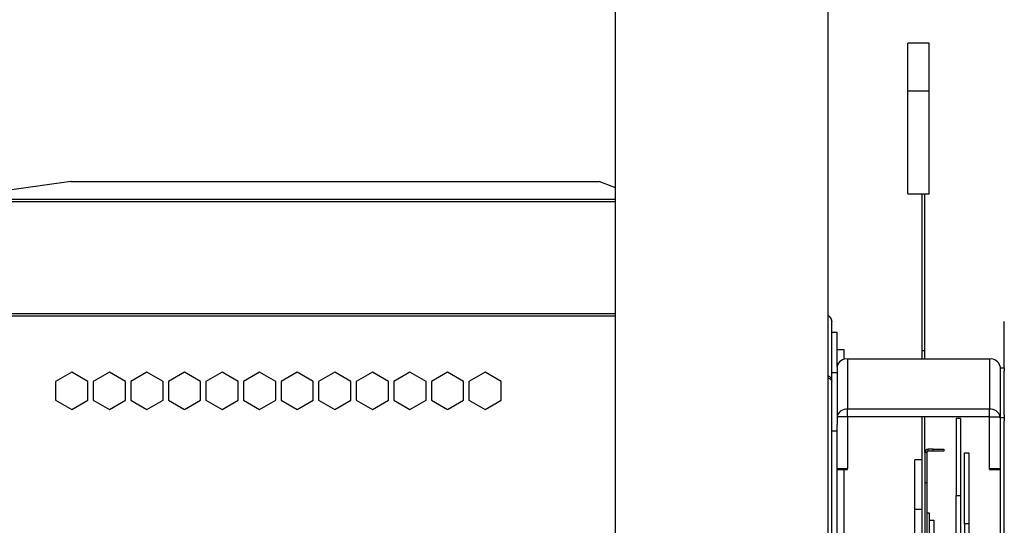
# Model space of a CAD drawing. Header units: millimetres. Extents: x 23 to 1798, y -1246 to 688.
# Tile 13 of 15: x 857 to 1134, y 314 to 456. Entities that reach past the tile are written whole.
import ezdxf

# ---------------------------------------------------------------- set-up
doc = ezdxf.new("R2010")
doc.units = ezdxf.units.MM

msp = doc.modelspace()

# ---------------------------------------------------------------- linework, layer by layer
at = {"color": 7, "linetype": 'Continuous', "lineweight": 25}
for p, q in [((1024.75, 248.33), (1024.75, 648.33)), ((1084.75, 248.33), (1084.75, 648.33)), ((1113.25, 449.83), (1107.25, 449.83)), ((1107.25, 436.33), (1107.25, 449.83)), ((1113.25, 436.33), (1113.25, 449.83)), ((1107.25, 436.33), (1113.25, 436.33)), ((1107.25, 407.33), (1107.25, 436.33)), ((1113.25, 407.33), (1113.25, 436.33)), ((871.06, 410.82), (835.63, 405.84)), ((871.06, 410.82), (1020.19, 410.82)), ((871.15, 410.83), (1020.15, 410.83)), ((1024.75, 409.07), (1020.19, 410.82)), ((835.63, 405.84), (1024.75, 405.84)), ((1107.25, 407.33), (1113.25, 407.33)), ((1111.25, 363.2), (1111.25, 407.33)), ((1112.05, 363.2), (1112.05, 407.33)), ((830.74, 405.15), (1024.75, 405.15)), ((717.65, 373.63), (1024.75, 373.63)), ((717.65, 372.93), (1024.75, 372.93)), ((1085.75, 354.58), (1085.75, 371.33)), ((1134.45, 358.33), (1134.45, 371.33)), ((1085.75, 368.33), (1087.25, 368.33)), ((1087.25, 358.64), (1087.25, 368.33)), ((1089.25, 363.33), (1087.25, 363.33)), ((1089.25, 360.64), (1089.25, 363.33)), ((1111.25, 363.2), (1112.05, 363.2)), ((1111.25, 360.76), (1111.25, 363.2)), ((1112.05, 360.76), (1112.05, 363.2)), ((1087.25, 358.64), (1087.25, 344.5)), ((1090.25, 360.76), (1090.25, 346.62)), ((1130.25, 360.76), (1090.25, 360.76)), ((1130.25, 360.76), (1130.25, 346.62)), ((1133.25, 358.64), (1133.25, 344.5)), ((871.35, 357.09), (866.8, 354.46)), ((875.9, 354.46), (871.35, 357.09)), ((881.95, 357.09), (877.4, 354.46)), ((886.5, 354.46), (881.95, 357.09)), ((892.55, 357.09), (888, 354.46)), ((897.1, 354.46), (892.55, 357.09)), ((903.15, 357.09), (898.6, 354.46)), ((907.7, 354.46), (903.15, 357.09)), ((913.75, 357.09), (909.2, 354.46)), ((918.3, 354.46), (913.75, 357.09)), ((924.35, 357.09), (919.8, 354.46)), ((928.9, 354.46), (924.35, 357.09)), ((934.95, 357.09), (930.4, 354.46)), ((939.5, 354.46), (934.95, 357.09)), ((945.55, 357.09), (941, 354.46)), ((950.1, 354.46), (945.55, 357.09)), ((956.15, 357.09), (951.6, 354.46)), ((960.7, 354.46), (956.15, 357.09)), ((966.75, 357.09), (962.2, 354.46)), ((971.3, 354.46), (966.75, 357.09)), ((977.35, 357.09), (972.8, 354.46)), ((981.9, 354.46), (977.35, 357.09)), ((987.95, 357.09), (983.4, 354.46)), ((992.5, 354.46), (987.95, 357.09)), ((1085.75, 356.96), (1087.25, 356.96)), ((1133.25, 358.33), (1134.45, 358.33)), ((1134.45, 358.33), (1134.45, 357.47)), ((1134.45, 352.97), (1134.45, 357.47)), ((866.8, 354.46), (866.8, 349.21)), ((875.9, 349.21), (875.9, 354.46)), ((877.4, 354.46), (877.4, 349.21)), ((886.5, 349.21), (886.5, 354.46)), ((888, 354.46), (888, 349.21)), ((897.1, 349.21), (897.1, 354.46)), ((898.6, 354.46), (898.6, 349.21)), ((907.7, 349.21), (907.7, 354.46)), ((909.2, 354.46), (909.2, 349.21)), ((918.3, 349.21), (918.3, 354.46)), ((919.8, 354.46), (919.8, 349.21)), ((928.9, 349.21), (928.9, 354.46)), ((930.4, 354.46), (930.4, 349.21)), ((939.5, 349.21), (939.5, 354.46)), ((941, 354.46), (941, 349.21)), ((950.1, 349.21), (950.1, 354.46)), ((951.6, 354.46), (951.6, 349.21)), ((960.7, 349.21), (960.7, 354.46)), ((962.2, 354.46), (962.2, 349.21)), ((971.3, 349.21), (971.3, 354.46)), ((972.8, 354.46), (972.8, 349.21)), ((981.9, 349.21), (981.9, 354.46)), ((983.4, 354.46), (983.4, 349.21)), ((992.5, 349.21), (992.5, 354.46)), ((1085.75, 303.01), (1085.75, 354.58)), ((1134.45, 345.05), (1134.45, 352.97)), ((866.8, 349.21), (871.35, 346.58)), ((871.35, 346.58), (875.9, 349.21)), ((877.4, 349.21), (881.95, 346.58)), ((881.95, 346.58), (886.5, 349.21)), ((888, 349.21), (892.55, 346.58)), ((892.55, 346.58), (897.1, 349.21)), ((898.6, 349.21), (903.15, 346.58)), ((903.15, 346.58), (907.7, 349.21)), ((909.2, 349.21), (913.75, 346.58)), ((913.75, 346.58), (918.3, 349.21)), ((919.8, 349.21), (924.35, 346.58)), ((924.35, 346.58), (928.9, 349.21)), ((930.4, 349.21), (934.95, 346.58)), ((934.95, 346.58), (939.5, 349.21)), ((941, 349.21), (945.55, 346.58)), ((945.55, 346.58), (950.1, 349.21)), ((951.6, 349.21), (956.15, 346.58)), ((956.15, 346.58), (960.7, 349.21)), ((962.2, 349.21), (966.75, 346.58)), ((966.75, 346.58), (971.3, 349.21)), ((972.8, 349.21), (977.35, 346.58)), ((977.35, 346.58), (981.9, 349.21)), ((983.4, 349.21), (987.95, 346.58)), ((987.95, 346.58), (992.5, 349.21)), ((1090.25, 344.5), (1087.25, 344.5)), ((1087.25, 344.5), (1087.25, 342.35)), ((1090.25, 344.5), (1090.25, 346.62)), ((1130.25, 346.62), (1090.25, 346.62)), ((1130.25, 344.5), (1090.25, 344.5)), ((1090.25, 344.5), (1090.25, 329.91)), ((1111.25, 332.33), (1111.25, 344.5)), ((1112.05, 334.43), (1112.05, 344.5)), ((1130.25, 344.5), (1130.25, 346.62)), ((1130.25, 344.5), (1133.25, 344.5)), ((1130.25, 329.91), (1130.25, 344.5)), ((1133.25, 344.19), (1133.25, 344.5)), ((1134.45, 345.05), (1134.45, 344.19)), ((1087.25, 340.5), (1087.25, 342.35)), ((1122.05, 344.04), (1120.85, 344.04)), ((1120.85, 344.04), (1120.85, 322.26)), ((1122.05, 344.04), (1122.05, 322.26)), ((1134.45, 344.19), (1133.25, 344.19)), ((1133.25, 344.19), (1133.25, 152.47)), ((1134.45, 344.19), (1134.45, 343.37)), ((1134.45, 288.33), (1134.45, 343.37)), ((1085.75, 340.5), (1087.25, 340.5)), ((1087.25, 281.87), (1087.25, 340.5)), ((1112.55, 334.43), (1112.05, 334.43)), ((1112.05, 334.43), (1112.05, 325.83)), ((1112.55, 334.43), (1112.55, 325.83)), ((1112.95, 334.83), (1112.95, 335.33)), ((1114.35, 335.33), (1112.95, 335.33)), ((1114.35, 334.83), (1112.95, 334.83)), ((1114.35, 334.83), (1114.35, 335.33)), ((1114.35, 335.33), (1117.35, 335.33)), ((1117.35, 334.83), (1114.35, 334.83)), ((1117.35, 335.33), (1117.35, 334.83)), ((1123.25, 334.33), (1124.45, 334.33)), ((1123.25, 314.33), (1123.25, 334.33)), ((1124.45, 334.33), (1124.45, 314.33)), ((1111.25, 332.33), (1109.25, 332.33)), ((1109.25, 318.33), (1109.25, 332.33)), ((1111.25, 318.33), (1111.25, 332.33)), ((1087.25, 329.91), (1090.25, 329.91)), ((1087.25, 329.67), (1090.25, 329.67)), ((1089.25, 248.33), (1089.25, 329.67)), ((1090.25, 329.67), (1090.25, 329.91)), ((1130.25, 329.91), (1133.25, 329.91)), ((1130.25, 329.67), (1130.25, 329.91)), ((1130.25, 329.67), (1133.25, 329.67)), ((1112.55, 325.83), (1112.05, 325.83)), ((1112.05, 325.83), (1112.05, 296.33)), ((1112.55, 325.83), (1112.55, 301.37)), ((1120.85, 299.23), (1120.85, 322.26)), ((1120.85, 322.26), (1122.05, 322.26)), ((1122.05, 322.26), (1122.05, 299.23)), ((1111.25, 318.33), (1109.25, 318.33)), ((1109.25, 295.33), (1109.25, 318.33)), ((1111.25, 296.33), (1111.25, 318.33)), ((1113.35, 317.33), (1112.55, 317.33)), ((1113.35, 315.33), (1113.35, 317.33)), ((1113.35, 315.33), (1114.55, 315.33)), ((1113.35, 307.33), (1113.35, 315.33)), ((1114.55, 315.33), (1114.55, 307.33)), ((1124.45, 314.33), (1123.25, 314.33)), ((1123.25, 314.33), (1123.25, 209.33)), ((1124.45, 314.33), (1124.45, 209.33))]:
    msp.add_line(p, q, dxfattribs=at)
at = {"color": 7, "linetype": 'Continuous', "lineweight": 25, "flags": 128}
for points in [[(1084.75, 373.06), (1084.79, 373.04), (1084.92, 372.95)], [(1084.92, 372.87), (1084.79, 372.95), (1084.75, 372.97)]]:
    msp.add_lwpolyline(points, dxfattribs=at)
at = {"color": 7, "linetype": 'Continuous', "lineweight": 25}
for centre, radius, start, end in [((883.53, 322.38), 89.31, 97.9655, 98.0283), ((1014.59, 396.27), 15.59, 68.9378, 69.0775), ((1089.88, 358.11), 2.68, 81.9503, 168.5784), ((1130.63, 358.11), 2.68, 11.4219, 98.0494), ((1089.88, 343.97), 2.68, 81.9504, 168.5784), ((1130.63, 343.97), 2.68, 11.422, 98.0493), ((1112.95, 334.43), 0.9, 90, 180), ((1112.95, 334.43), 0.4, 90, 180)]:
    msp.add_arc(centre, radius, start, end, dxfattribs=at)
for points in [[(1084.92, 372.95), (1084.99, 372.91), (1085.05, 372.86), (1085.11, 372.8)], [(1085.11, 372.75), (1085.05, 372.79), (1084.99, 372.83), (1084.92, 372.87)]]:
    msp.add_open_spline(points, degree=3, dxfattribs=at)
for points, knots in [([(1085.11, 372.8), (1085.31, 372.62), (1085.47, 372.39), (1085.7, 371.88), (1085.75, 371.61), (1085.75, 371.33)], [0, 0, 0, 0, 0.5, 0.5, 1, 1, 1, 1]), ([(1085.75, 371.33), (1085.75, 371.6), (1085.7, 371.86), (1085.47, 372.35), (1085.31, 372.57), (1085.11, 372.75)], [0, 0, 0, 0, 0.5, 0.5, 1, 1, 1, 1]), ([(1084.75, 356.09), (1084.9, 356.02), (1085.27, 355.83), (1085.66, 355.28), (1085.72, 354.81), (1085.75, 354.58)], [0, 0, 0, 0, 0.241958, 0.620979, 1, 1, 1, 1]), ([(1085.75, 354.58), (1085.72, 354.69), (1085.66, 354.93), (1085.27, 355.21), (1084.9, 355.34), (1084.75, 355.38)], [0, 0, 0, 0, 0.379021, 0.758042, 1, 1, 1, 1])]:
    msp.add_open_spline(points, degree=3, knots=knots, dxfattribs=at)

doc.saveas('drawing.dxf')
